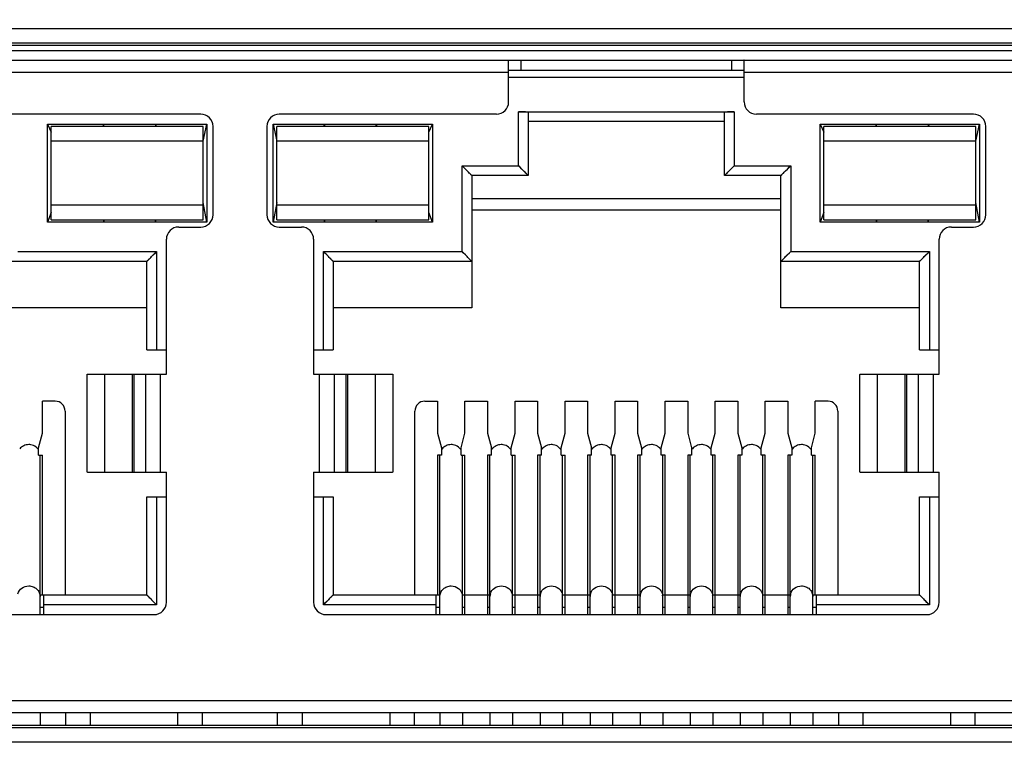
# Model space of a CAD drawing. Header units: millimetres. Extents: x 0 to 776, y 0 to 509.
# Tile 9 of 100: x 219 to 239, y 79 to 94. Entities that reach past the tile are written whole.
import ezdxf

# ---------------------------------------------------------------- set-up
doc = ezdxf.new("R2010")
doc.units = ezdxf.units.MM
for name, color, linetype in [('DM', 4, 'Continuous'), ('INTFCLR_10259_12', 179, 'Continuous'), ('INTFCLR_10259_1_19', 179, 'Continuous'), ('SLD-0', 179, 'Continuous')]:
    doc.layers.add(name, color=color, linetype=linetype)
doc.styles.add('SLDTEXTSTYLE0', font='ROMANS', dxfattribs={"width": 0.84})
doc.styles.add('SLDTEXTSTYLE1', font='ROMANS', dxfattribs={"width": 0.97})
doc.dimstyles.new('SLDDIMSTYLE3', dxfattribs={"dimtxt": 3, "dimasz": 3.302, "dimexe": 0, "dimexo": 0.0625, "dimgap": 0.75, "dimtad": 1, "dimrnd": 1e-09, "dimzin": 4, "dimdsep": 46, "dimtxsty": 'SLDTEXTSTYLE0', "dimblk1": 'NONE', "dimblk2": 'NONE', "dimsah": 1, "dimcen": 0, "dimadec": 0, "dimazin": 1, "dimtfac": 1, "dimtmove": 0, "dimatfit": 3, "dimldrblk": 'NONE', "dimfxl": 1, "dimfrac": 2, "dimtolj": 1, "dimtzin": 12, "dimarcsym": 0})

# ---------------------------------------------------------------- blocks, each defined once
blk = doc.blocks.new('_D_11')
at = {"layer": 'DM', "color": 7}
for p, q in [((304.146, 252.341), (304.146, 262.341)), ((299.146, 257.341), (309.146, 257.341)), ((313.707, 244.121), (308.102, 251.872)), ((330.337, 244.121), (313.707, 244.121))]:
    blk.add_line(p, q, dxfattribs=at)
blk.add_arc((304.146, 257.341), 4.25, 299.1309, 305.9889, dxfattribs=at)
blk.add_solid([(308.44, 252.116), (307.764, 251.627), (306.637, 253.897)], dxfattribs=at)
at = {"layer": 'DM', "color": 7, "char_height": 3, "attachment_point": 1, "style": 'SLDTEXTSTYLE1'}
for s, insert in [('2-', (313.514, 248.441)), ('%%c', (319.197, 248.441)), ('8.50', (323.314, 248.441))]:
    blk.add_mtext(s, dxfattribs=dict(at, insert=insert))
blk = doc.blocks.new('_None')
blk = doc.blocks.new('_D_21')
at = {"layer": 'DM', "color": 7}
for p, q in [((594.08, 192.373), (610.623, 192.373)), ((610.623, 192.373), (618.441, 188.565)), ((623.836, 180.938), (623.836, 190.938)), ((618.836, 185.938), (628.836, 185.938))]:
    blk.add_line(p, q, dxfattribs=at)
blk.add_solid([(618.259, 188.191), (618.624, 188.94), (620.689, 187.471)], dxfattribs=at)
at = {"layer": 'DM', "color": 7, "char_height": 3, "attachment_point": 1, "style": 'SLDTEXTSTYLE1'}
for s, insert in [('4-', (592.843, 196.693)), ('%%c', (598.526, 196.693)), ('7.00', (602.643, 196.693))]:
    blk.add_mtext(s, dxfattribs=dict(at, insert=insert))

msp = doc.modelspace()

# ---------------------------------------------------------------- linework, layer by layer
at = {"layer": 'INTFCLR_10259_12', "color": 7, "linetype": 'Continuous'}
for p, q in [((226.274, 80.298), (226.274, 80.04)), ((226.774, 80.04), (226.774, 80.298))]:
    msp.add_line(p, q, dxfattribs=at)
at = {"layer": 'INTFCLR_10259_1_19', "color": 7, "linetype": 'Continuous'}
for p, q in [((233.494, 93.248), (228.694, 93.248)), ((228.894, 91.448), (228.894, 92.548)), ((228.894, 92.548), (233.294, 92.548)), ((229.094, 92.533), (229.094, 91.248)), ((233.094, 91.248), (233.094, 92.533)), ((233.294, 92.548), (233.294, 91.448)), ((233.094, 92.348), (229.094, 92.348)), ((219.294, 90.298), (219.294, 92.298)), ((219.294, 92.298), (219.369, 92.131)), ((219.294, 92.298), (222.544, 92.298)), ((219.369, 90.348), (219.369, 92.248)), ((222.469, 92.248), (219.369, 92.248)), ((220.429, 92.248), (220.444, 92.298)), ((220.444, 92.248), (220.444, 92.298)), ((221.494, 92.298), (221.494, 92.248)), ((221.494, 92.298), (221.512, 92.248)), ((222.469, 91.951), (222.544, 92.298)), ((222.469, 90.348), (222.469, 92.248)), ((222.544, 92.298), (222.544, 90.298)), ((223.894, 90.298), (223.894, 92.298)), ((223.894, 92.298), (223.969, 91.951)), ((223.894, 92.298), (227.144, 92.298)), ((223.969, 90.348), (223.969, 92.248)), ((227.069, 92.248), (223.969, 92.248)), ((224.925, 92.248), (224.944, 92.298)), ((224.944, 92.298), (224.944, 92.248)), ((225.994, 92.248), (225.994, 92.298)), ((225.994, 92.298), (226.009, 92.248)), ((227.069, 92.131), (227.144, 92.298)), ((227.069, 90.348), (227.069, 92.248)), ((227.144, 92.298), (227.144, 90.298)), ((235.044, 92.298), (238.294, 92.298)), ((235.044, 90.298), (235.044, 92.298)), ((235.044, 92.298), (235.119, 92.131)), ((238.219, 92.248), (235.119, 92.248)), ((235.119, 90.348), (235.119, 92.248)), ((236.179, 92.248), (236.194, 92.298)), ((236.194, 92.248), (236.194, 92.298)), ((237.244, 92.298), (237.244, 92.248)), ((237.244, 92.298), (237.262, 92.248)), ((238.219, 91.951), (238.294, 92.298)), ((238.219, 90.348), (238.219, 92.248)), ((238.294, 92.298), (238.294, 90.298)), ((222.469, 91.948), (219.369, 91.948)), ((227.069, 91.948), (223.969, 91.948)), ((238.219, 91.948), (235.119, 91.948)), ((227.744, 89.698), (227.744, 91.448)), ((227.744, 91.448), (228.894, 91.448)), ((227.769, 91.423), (227.744, 91.448)), ((227.944, 91.248), (227.744, 91.448)), ((227.813, 91.379), (227.769, 91.423)), ((227.847, 91.344), (227.813, 91.379)), ((227.862, 91.329), (227.847, 91.344)), ((227.878, 91.314), (227.862, 91.329)), ((227.892, 91.299), (227.878, 91.314)), ((228.919, 91.422), (228.894, 91.448)), ((229.094, 91.248), (228.894, 91.448)), ((228.963, 91.378), (228.919, 91.422)), ((228.997, 91.344), (228.963, 91.378)), ((229.012, 91.329), (228.997, 91.344)), ((229.028, 91.314), (229.012, 91.329)), ((229.042, 91.299), (229.028, 91.314)), ((233.094, 91.248), (233.294, 91.448)), ((233.145, 91.299), (233.16, 91.314)), ((233.16, 91.314), (233.175, 91.329)), ((233.175, 91.329), (233.19, 91.344)), ((233.19, 91.344), (233.224, 91.379)), ((233.224, 91.379), (233.268, 91.423)), ((233.268, 91.423), (233.294, 91.448)), ((233.294, 91.448), (234.444, 91.448)), ((234.244, 91.248), (234.444, 91.448)), ((234.295, 91.299), (234.31, 91.314)), ((234.31, 91.314), (234.325, 91.329)), ((234.325, 91.329), (234.34, 91.344)), ((234.34, 91.344), (234.375, 91.378)), ((234.375, 91.378), (234.419, 91.422)), ((234.419, 91.422), (234.444, 91.448)), ((234.444, 91.448), (234.444, 89.698)), ((227.905, 91.286), (227.892, 91.299)), ((227.917, 91.274), (227.905, 91.286)), ((227.927, 91.264), (227.917, 91.274)), ((227.94, 91.252), (227.927, 91.264)), ((227.943, 91.249), (227.94, 91.252)), ((227.944, 91.248), (227.943, 91.249)), ((227.944, 91.248), (227.944, 88.548)), ((229.094, 91.248), (227.944, 91.248)), ((229.055, 91.286), (229.042, 91.299)), ((229.067, 91.275), (229.055, 91.286)), ((229.077, 91.265), (229.067, 91.275)), ((229.09, 91.251), (229.077, 91.265)), ((229.093, 91.248), (229.09, 91.251)), ((229.094, 91.248), (229.093, 91.248)), ((233.094, 91.249), (233.097, 91.252)), ((233.094, 91.248), (233.094, 91.249)), ((234.244, 91.248), (233.094, 91.248)), ((233.097, 91.252), (233.111, 91.264)), ((233.111, 91.264), (233.121, 91.274)), ((233.121, 91.274), (233.132, 91.286)), ((233.132, 91.286), (233.145, 91.299)), ((234.244, 88.548), (234.244, 91.248)), ((234.244, 91.248), (234.245, 91.248)), ((234.245, 91.248), (234.248, 91.251)), ((234.248, 91.251), (234.26, 91.265)), ((234.26, 91.265), (234.27, 91.275)), ((234.27, 91.275), (234.282, 91.286)), ((234.282, 91.286), (234.295, 91.299)), ((219.369, 90.648), (222.469, 90.648)), ((222.544, 90.298), (222.469, 90.701)), ((223.969, 90.701), (223.894, 90.298)), ((223.969, 90.648), (227.069, 90.648)), ((227.944, 90.548), (234.244, 90.548)), ((235.119, 90.648), (238.219, 90.648)), ((238.294, 90.298), (238.219, 90.701)), ((219.369, 90.492), (219.294, 90.298)), ((219.369, 90.348), (222.469, 90.348)), ((220.431, 90.348), (220.444, 90.298)), ((220.444, 90.348), (220.444, 90.298)), ((221.494, 90.298), (221.494, 90.348)), ((221.494, 90.298), (221.509, 90.348)), ((223.969, 90.348), (227.069, 90.348)), ((224.928, 90.348), (224.944, 90.298)), ((224.944, 90.348), (224.944, 90.298)), ((225.994, 90.298), (225.994, 90.348)), ((225.994, 90.298), (226.006, 90.348)), ((227.144, 90.298), (227.069, 90.492)), ((235.119, 90.492), (235.044, 90.298)), ((235.119, 90.348), (238.219, 90.348)), ((236.181, 90.348), (236.194, 90.298)), ((236.194, 90.348), (236.194, 90.298)), ((237.244, 90.298), (237.244, 90.348)), ((237.244, 90.298), (237.259, 90.348)), ((222.544, 90.298), (219.294, 90.298)), ((227.144, 90.298), (223.894, 90.298)), ((238.294, 90.298), (235.044, 90.298)), ((218.694, 89.698), (221.519, 89.698)), ((221.319, 89.498), (221.519, 89.698)), ((221.323, 89.501), (221.335, 89.515)), ((221.335, 89.515), (221.345, 89.525)), ((221.345, 89.525), (221.357, 89.536)), ((221.357, 89.536), (221.37, 89.549)), ((221.37, 89.549), (221.385, 89.564)), ((221.385, 89.564), (221.4, 89.579)), ((221.4, 89.579), (221.415, 89.594)), ((221.415, 89.594), (221.431, 89.61)), ((221.431, 89.61), (221.45, 89.628)), ((221.45, 89.628), (221.494, 89.672)), ((221.494, 89.672), (221.519, 89.698)), ((221.519, 89.698), (221.519, 87.698)), ((224.919, 87.698), (224.919, 89.698)), ((224.944, 89.673), (224.919, 89.698)), ((225.119, 89.498), (224.919, 89.698)), ((224.919, 89.698), (227.744, 89.698)), ((224.988, 89.629), (224.944, 89.673)), ((225.022, 89.594), (224.988, 89.629)), ((225.037, 89.579), (225.022, 89.594)), ((225.053, 89.564), (225.037, 89.579)), ((225.067, 89.549), (225.053, 89.564)), ((225.08, 89.536), (225.067, 89.549)), ((225.092, 89.524), (225.08, 89.536)), ((225.102, 89.514), (225.092, 89.524)), ((225.115, 89.502), (225.102, 89.514)), ((227.769, 89.672), (227.744, 89.698)), ((227.944, 89.498), (227.744, 89.698)), ((227.813, 89.628), (227.769, 89.672)), ((227.847, 89.594), (227.813, 89.628)), ((227.862, 89.579), (227.847, 89.594)), ((227.878, 89.564), (227.862, 89.579)), ((227.892, 89.549), (227.878, 89.564)), ((227.905, 89.536), (227.892, 89.549)), ((227.917, 89.525), (227.905, 89.536)), ((227.927, 89.515), (227.917, 89.525)), ((227.94, 89.501), (227.927, 89.515)), ((234.244, 89.498), (234.444, 89.698)), ((234.247, 89.502), (234.261, 89.514)), ((234.261, 89.514), (234.271, 89.524)), ((234.271, 89.524), (234.282, 89.536)), ((234.282, 89.536), (234.295, 89.549)), ((234.295, 89.549), (234.31, 89.564)), ((234.31, 89.564), (234.325, 89.579)), ((234.325, 89.579), (234.34, 89.594)), ((234.34, 89.594), (234.374, 89.629)), ((234.374, 89.629), (234.418, 89.673)), ((234.418, 89.673), (234.444, 89.698)), ((234.444, 89.698), (237.269, 89.698)), ((237.069, 89.498), (237.269, 89.698)), ((237.073, 89.501), (237.085, 89.515)), ((237.085, 89.515), (237.095, 89.525)), ((237.095, 89.525), (237.107, 89.536)), ((237.107, 89.536), (237.12, 89.549)), ((237.12, 89.549), (237.135, 89.564)), ((237.135, 89.564), (237.15, 89.579)), ((237.15, 89.579), (237.165, 89.594)), ((237.165, 89.594), (237.2, 89.628)), ((237.2, 89.628), (237.244, 89.672)), ((237.244, 89.672), (237.269, 89.698)), ((237.269, 89.698), (237.269, 87.698)), ((221.319, 89.498), (218.494, 89.498)), ((221.319, 87.698), (221.319, 89.498)), ((221.319, 89.498), (221.32, 89.498)), ((221.32, 89.498), (221.323, 89.501)), ((225.118, 89.499), (225.115, 89.502)), ((225.119, 89.498), (225.118, 89.499)), ((225.119, 89.498), (225.119, 87.698)), ((227.944, 89.498), (225.119, 89.498)), ((227.943, 89.498), (227.94, 89.501)), ((227.944, 89.498), (227.943, 89.498)), ((234.244, 89.499), (234.247, 89.502)), ((234.244, 89.498), (234.244, 89.499)), ((237.069, 89.498), (234.244, 89.498)), ((237.069, 87.698), (237.069, 89.498)), ((237.069, 89.498), (237.07, 89.498)), ((237.07, 89.498), (237.073, 89.501)), ((221.319, 88.548), (218.494, 88.548)), ((227.944, 88.548), (225.119, 88.548)), ((237.069, 88.548), (234.244, 88.548)), ((221.319, 87.698), (221.719, 87.698)), ((224.719, 87.698), (225.119, 87.698)), ((237.069, 87.698), (237.469, 87.698)), ((219.194, 85.998), (219.194, 86.648)), ((219.454, 86.648), (219.194, 86.648)), ((226.984, 86.648), (227.244, 86.648)), ((227.244, 86.648), (227.244, 85.998)), ((227.804, 86.648), (228.264, 86.648)), ((227.804, 85.998), (227.804, 86.648)), ((228.264, 86.648), (228.264, 85.998)), ((228.824, 86.648), (229.284, 86.648)), ((228.824, 85.998), (228.824, 86.648)), ((229.284, 86.648), (229.284, 85.998)), ((229.844, 86.648), (230.304, 86.648)), ((229.844, 85.998), (229.844, 86.648)), ((230.304, 86.648), (230.304, 85.998)), ((230.864, 86.648), (231.324, 86.648)), ((230.864, 85.998), (230.864, 86.648)), ((231.324, 86.648), (231.324, 85.998)), ((231.884, 86.648), (232.344, 86.648)), ((231.884, 85.998), (231.884, 86.648)), ((232.344, 86.648), (232.344, 85.998)), ((232.904, 86.648), (233.364, 86.648)), ((232.904, 85.998), (232.904, 86.648)), ((233.364, 86.648), (233.364, 85.998)), ((233.924, 86.648), (234.384, 86.648)), ((233.924, 85.998), (233.924, 86.648)), ((234.384, 86.648), (234.384, 85.998)), ((235.204, 86.648), (234.944, 86.648)), ((234.944, 85.998), (234.944, 86.648)), ((219.654, 86.448), (219.654, 82.698)), ((226.784, 82.698), (226.784, 86.448)), ((235.404, 86.448), (235.404, 82.698)), ((219.114, 85.698), (219.194, 85.998)), ((227.244, 85.998), (227.324, 85.698)), ((227.724, 85.698), (227.804, 85.998)), ((228.264, 85.998), (228.344, 85.698)), ((228.744, 85.698), (228.824, 85.998)), ((229.284, 85.998), (229.364, 85.698)), ((229.764, 85.698), (229.844, 85.998)), ((230.304, 85.998), (230.384, 85.698)), ((230.784, 85.698), (230.864, 85.998)), ((231.324, 85.998), (231.404, 85.698)), ((231.804, 85.698), (231.884, 85.998)), ((232.344, 85.998), (232.424, 85.698)), ((232.824, 85.698), (232.904, 85.998)), ((233.364, 85.998), (233.444, 85.698)), ((233.844, 85.698), (233.924, 85.998)), ((234.384, 85.998), (234.464, 85.698)), ((234.864, 85.698), (234.944, 85.998)), ((219.114, 85.548), (219.114, 85.698)), ((227.324, 85.698), (227.324, 85.548)), ((227.724, 85.548), (227.724, 85.698)), ((228.344, 85.548), (228.344, 85.698)), ((228.744, 85.548), (228.744, 85.698)), ((229.364, 85.548), (229.364, 85.698)), ((229.764, 85.548), (229.764, 85.698)), ((230.384, 85.548), (230.384, 85.698)), ((230.784, 85.548), (230.784, 85.698)), ((231.404, 85.698), (231.404, 85.548)), ((231.804, 85.548), (231.804, 85.698)), ((232.424, 85.698), (232.424, 85.548)), ((232.824, 85.548), (232.824, 85.698)), ((233.444, 85.698), (233.444, 85.548)), ((233.844, 85.548), (233.844, 85.698)), ((234.464, 85.698), (234.464, 85.548)), ((234.864, 85.548), (234.864, 85.698)), ((219.114, 85.548), (219.194, 85.548)), ((219.144, 82.298), (219.144, 85.548)), ((219.194, 82.698), (219.194, 85.548)), ((227.324, 85.548), (227.244, 85.548)), ((227.244, 85.548), (227.244, 82.698)), ((227.294, 82.298), (227.294, 85.548)), ((227.724, 85.548), (227.804, 85.548)), ((227.754, 82.298), (227.754, 85.548)), ((227.804, 82.298), (227.804, 85.548)), ((228.344, 85.548), (228.264, 85.548)), ((228.264, 85.548), (228.264, 82.298)), ((228.314, 82.298), (228.314, 85.548)), ((228.744, 85.548), (228.824, 85.548)), ((228.774, 82.298), (228.774, 85.548)), ((228.824, 82.298), (228.824, 85.548)), ((229.364, 85.548), (229.284, 85.548)), ((229.284, 85.548), (229.284, 82.298)), ((229.334, 82.298), (229.334, 85.548)), ((229.764, 85.548), (229.844, 85.548)), ((229.794, 82.298), (229.794, 85.548)), ((229.844, 82.298), (229.844, 85.548)), ((230.384, 85.548), (230.304, 85.548)), ((230.304, 85.548), (230.304, 82.298)), ((230.354, 82.298), (230.354, 85.548)), ((230.864, 85.548), (230.784, 85.548)), ((230.814, 82.298), (230.814, 85.548)), ((230.864, 82.298), (230.864, 85.548)), ((231.404, 85.548), (231.324, 85.548)), ((231.324, 85.548), (231.324, 82.298)), ((231.374, 82.298), (231.374, 85.548)), ((231.884, 85.548), (231.804, 85.548)), ((231.834, 82.298), (231.834, 85.548)), ((231.884, 82.298), (231.884, 85.548)), ((232.424, 85.548), (232.344, 85.548)), ((232.344, 85.548), (232.344, 82.298)), ((232.394, 82.298), (232.394, 85.548)), ((232.904, 85.548), (232.824, 85.548)), ((232.854, 82.298), (232.854, 85.548)), ((232.904, 82.298), (232.904, 85.548)), ((233.444, 85.548), (233.364, 85.548)), ((233.364, 85.548), (233.364, 82.298)), ((233.414, 82.298), (233.414, 85.548)), ((233.924, 85.548), (233.844, 85.548)), ((233.874, 82.298), (233.874, 85.548)), ((233.924, 82.298), (233.924, 85.548)), ((234.464, 85.548), (234.384, 85.548)), ((234.384, 85.548), (234.384, 82.298)), ((234.434, 82.298), (234.434, 85.548)), ((234.864, 85.548), (234.944, 85.548)), ((234.894, 82.298), (234.894, 85.548)), ((234.944, 82.698), (234.944, 85.548)), ((221.319, 82.698), (221.319, 84.698)), ((221.319, 84.698), (221.719, 84.698)), ((221.519, 84.698), (221.519, 82.498)), ((224.719, 84.698), (225.119, 84.698)), ((224.919, 82.498), (224.919, 84.698)), ((225.119, 84.698), (225.119, 82.698)), ((237.069, 84.698), (237.469, 84.698)), ((237.069, 82.698), (237.069, 84.698)), ((237.269, 84.698), (237.269, 82.498)), ((219.144, 82.698), (221.319, 82.698)), ((219.219, 82.298), (219.219, 82.698)), ((221.319, 82.698), (221.519, 82.498)), ((221.319, 82.698), (221.319, 82.697)), ((221.319, 82.697), (221.322, 82.694)), ((221.322, 82.694), (221.336, 82.681)), ((221.336, 82.681), (221.346, 82.671)), ((225.119, 82.698), (224.919, 82.498)), ((225.102, 82.681), (225.092, 82.671)), ((225.115, 82.694), (225.102, 82.681)), ((225.118, 82.697), (225.115, 82.694)), ((225.119, 82.698), (225.118, 82.697)), ((225.119, 82.698), (227.294, 82.698)), ((227.219, 82.298), (227.219, 82.698)), ((227.754, 82.698), (228.314, 82.698)), ((228.774, 82.698), (229.334, 82.698)), ((229.794, 82.698), (230.354, 82.698)), ((230.814, 82.698), (231.374, 82.698)), ((231.834, 82.698), (232.394, 82.698)), ((232.854, 82.698), (233.414, 82.698)), ((233.874, 82.698), (234.434, 82.698)), ((234.894, 82.698), (237.069, 82.698)), ((234.969, 82.298), (234.969, 82.698)), ((237.069, 82.698), (237.269, 82.498)), ((237.069, 82.698), (237.069, 82.697)), ((237.069, 82.697), (237.072, 82.694)), ((237.072, 82.694), (237.086, 82.681)), ((237.086, 82.681), (237.096, 82.671)), ((221.519, 82.498), (219.219, 82.498)), ((221.346, 82.671), (221.357, 82.659)), ((221.357, 82.659), (221.37, 82.646)), ((221.37, 82.646), (221.385, 82.632)), ((221.385, 82.632), (221.4, 82.616)), ((221.4, 82.616), (221.415, 82.601)), ((221.415, 82.601), (221.449, 82.567)), ((221.449, 82.567), (221.493, 82.523)), ((221.493, 82.523), (221.519, 82.498)), ((224.944, 82.523), (224.919, 82.498)), ((227.219, 82.498), (224.919, 82.498)), ((224.988, 82.567), (224.944, 82.523)), ((225.006, 82.585), (224.988, 82.567)), ((225.022, 82.601), (225.006, 82.585)), ((225.037, 82.616), (225.022, 82.601)), ((225.053, 82.632), (225.037, 82.616)), ((225.067, 82.646), (225.053, 82.632)), ((225.08, 82.659), (225.067, 82.646)), ((225.092, 82.671), (225.08, 82.659)), ((237.269, 82.498), (234.969, 82.498)), ((237.096, 82.671), (237.107, 82.659)), ((237.107, 82.659), (237.12, 82.646)), ((237.12, 82.646), (237.135, 82.632)), ((237.135, 82.632), (237.15, 82.616)), ((237.15, 82.616), (237.165, 82.601)), ((237.165, 82.601), (237.181, 82.585)), ((237.181, 82.585), (237.199, 82.567)), ((237.199, 82.567), (237.243, 82.523)), ((237.243, 82.523), (237.269, 82.498)), ((219.144, 82.447), (219.219, 82.447)), ((227.219, 82.447), (227.294, 82.447)), ((227.754, 82.447), (227.804, 82.447)), ((228.264, 82.447), (228.314, 82.447)), ((228.774, 82.447), (228.824, 82.447)), ((229.284, 82.447), (229.334, 82.447)), ((229.794, 82.447), (229.844, 82.447)), ((230.304, 82.447), (230.354, 82.447)), ((230.814, 82.447), (230.864, 82.447)), ((231.324, 82.447), (231.374, 82.447)), ((231.834, 82.447), (231.884, 82.447)), ((232.344, 82.447), (232.394, 82.447)), ((232.854, 82.447), (232.904, 82.447)), ((233.364, 82.447), (233.414, 82.447)), ((233.874, 82.447), (233.924, 82.447)), ((234.384, 82.447), (234.434, 82.447)), ((234.894, 82.447), (234.969, 82.447)), ((219.144, 80.298), (219.144, 80.04)), ((227.294, 80.298), (227.294, 80.04)), ((227.754, 80.298), (227.754, 80.04)), ((228.314, 80.298), (228.314, 80.04)), ((228.774, 80.298), (228.774, 80.04)), ((229.334, 80.298), (229.334, 80.04)), ((229.794, 80.298), (229.794, 80.04)), ((230.354, 80.298), (230.354, 80.04)), ((230.814, 80.298), (230.814, 80.04)), ((231.374, 80.298), (231.374, 80.04)), ((231.834, 80.298), (231.834, 80.04)), ((232.394, 80.298), (232.394, 80.04)), ((232.854, 80.298), (232.854, 80.04)), ((233.414, 80.298), (233.414, 80.04)), ((233.874, 80.298), (233.874, 80.04)), ((234.434, 80.298), (234.434, 80.04)), ((234.894, 80.298), (234.894, 80.04))]:
    msp.add_line(p, q, dxfattribs=at)
for centre, radius, start, end in [((219.454, 86.448), 0.2, 0, 90), ((226.984, 86.448), 0.2, 90, 180), ((235.204, 86.448), 0.2, 0, 90), ((227.506, 85.543), 0.214, 141.6755, 148.7656), ((228.526, 85.543), 0.214, 141.6755, 148.7656), ((229.546, 85.543), 0.214, 141.6755, 148.7656), ((230.566, 85.543), 0.214, 141.6755, 148.7656), ((231.586, 85.543), 0.214, 141.6755, 148.7656), ((232.606, 85.543), 0.214, 141.6755, 148.7656), ((233.626, 85.543), 0.214, 141.6755, 148.7656), ((234.646, 85.543), 0.214, 141.6755, 148.7656), ((227.552, 82.666), 0.202, 0.0178, 7.8494), ((228.518, 82.666), 0.204, 164.0735, 179.9213), ((228.572, 82.666), 0.202, 0.0178, 7.8494), ((229.538, 82.666), 0.204, 164.0735, 179.9213), ((229.592, 82.666), 0.202, 0.0178, 7.8494), ((230.558, 82.666), 0.204, 164.0735, 179.9213), ((230.612, 82.666), 0.202, 0.0178, 7.8494), ((231.578, 82.666), 0.204, 164.0735, 179.9213), ((231.632, 82.666), 0.202, 0.0178, 7.8494), ((232.598, 82.666), 0.204, 164.0735, 179.9213), ((232.652, 82.666), 0.202, 0.0178, 7.8494), ((233.618, 82.666), 0.204, 164.0735, 179.9213), ((233.672, 82.666), 0.202, 0.0178, 7.8494), ((234.638, 82.666), 0.204, 164.0735, 179.9213)]:
    msp.add_arc(centre, radius, start, end, dxfattribs=at)
for centre, start_param, end_param in [((228.894, 92.533), 0, 1.570796), ((233.294, 92.533), 1.570796, 3.141593)]:
    msp.add_ellipse(centre, major_axis=(0.2, 0), ratio=0.075472, start_param=start_param, end_param=end_param, dxfattribs=at)
for points, knots in [([(218.914, 85.763), (218.878, 85.763), (218.807, 85.748), (218.75, 85.703), (218.729, 85.676)], [0, 0, 0, 0, 0.505511, 1, 1, 1, 1]), ([(219.062, 85.712), (219.031, 85.737), (218.98, 85.759), (218.927, 85.763), (218.914, 85.763)], [0, 0, 0, 0, 0.746448, 1, 1, 1, 1]), ([(227.524, 85.763), (227.488, 85.763), (227.417, 85.748), (227.36, 85.703), (227.339, 85.676)], [0, 0, 0, 0, 0.505511, 1, 1, 1, 1]), ([(227.672, 85.712), (227.641, 85.737), (227.59, 85.759), (227.537, 85.763), (227.524, 85.763)], [0, 0, 0, 0, 0.746448, 1, 1, 1, 1]), ([(228.544, 85.763), (228.508, 85.763), (228.437, 85.748), (228.38, 85.703), (228.359, 85.676)], [0, 0, 0, 0, 0.505511, 1, 1, 1, 1]), ([(228.692, 85.712), (228.661, 85.737), (228.61, 85.759), (228.557, 85.763), (228.544, 85.763)], [0, 0, 0, 0, 0.746448, 1, 1, 1, 1]), ([(229.564, 85.763), (229.528, 85.763), (229.457, 85.748), (229.4, 85.703), (229.379, 85.676)], [0, 0, 0, 0, 0.505511, 1, 1, 1, 1]), ([(229.712, 85.712), (229.681, 85.737), (229.63, 85.759), (229.577, 85.763), (229.564, 85.763)], [0, 0, 0, 0, 0.746448, 1, 1, 1, 1]), ([(230.584, 85.763), (230.548, 85.763), (230.477, 85.748), (230.42, 85.703), (230.399, 85.676)], [0, 0, 0, 0, 0.505511, 1, 1, 1, 1]), ([(230.732, 85.712), (230.701, 85.737), (230.65, 85.759), (230.597, 85.763), (230.584, 85.763)], [0, 0, 0, 0, 0.746448, 1, 1, 1, 1]), ([(231.604, 85.763), (231.568, 85.763), (231.497, 85.748), (231.44, 85.703), (231.419, 85.676)], [0, 0, 0, 0, 0.505511, 1, 1, 1, 1]), ([(231.752, 85.712), (231.721, 85.737), (231.67, 85.759), (231.617, 85.763), (231.604, 85.763)], [0, 0, 0, 0, 0.746448, 1, 1, 1, 1]), ([(232.624, 85.763), (232.588, 85.763), (232.517, 85.748), (232.46, 85.703), (232.439, 85.676)], [0, 0, 0, 0, 0.505511, 1, 1, 1, 1]), ([(232.772, 85.712), (232.741, 85.737), (232.69, 85.759), (232.637, 85.763), (232.624, 85.763)], [0, 0, 0, 0, 0.746448, 1, 1, 1, 1]), ([(233.644, 85.763), (233.608, 85.763), (233.537, 85.748), (233.48, 85.703), (233.459, 85.676)], [0, 0, 0, 0, 0.505511, 1, 1, 1, 1]), ([(233.792, 85.712), (233.761, 85.737), (233.71, 85.759), (233.657, 85.763), (233.644, 85.763)], [0, 0, 0, 0, 0.746448, 1, 1, 1, 1]), ([(234.664, 85.763), (234.628, 85.763), (234.557, 85.748), (234.5, 85.703), (234.479, 85.676)], [0, 0, 0, 0, 0.505511, 1, 1, 1, 1]), ([(234.812, 85.712), (234.781, 85.737), (234.73, 85.759), (234.677, 85.763), (234.664, 85.763)], [0, 0, 0, 0, 0.746448, 1, 1, 1, 1]), ([(218.691, 82.722), (218.704, 82.768), (218.766, 82.852), (218.865, 82.882), (218.914, 82.882)], [0, 0, 0, 0, 0.490615, 1, 1, 1, 1]), ([(218.914, 82.882), (218.943, 82.882), (219.003, 82.871), (219.08, 82.824), (219.131, 82.752), (219.144, 82.695), (219.144, 82.666)], [0, 0, 0, 0, 0.257381, 0.510503, 0.757473, 1, 1, 1, 1]), ([(227.294, 82.666), (227.294, 82.695), (227.306, 82.752), (227.358, 82.824), (227.434, 82.871), (227.494, 82.882), (227.524, 82.882)], [0, 0, 0, 0, 0.242527, 0.489497, 0.742619, 1, 1, 1, 1]), ([(227.524, 82.882), (227.577, 82.882), (227.661, 82.853), (227.731, 82.771), (227.748, 82.72), (227.752, 82.694)], [0, 0, 0, 0, 0.50612, 0.755452, 1, 1, 1, 1]), ([(228.321, 82.722), (228.334, 82.768), (228.396, 82.852), (228.495, 82.882), (228.544, 82.882)], [0, 0, 0, 0, 0.490615, 1, 1, 1, 1]), ([(228.544, 82.882), (228.597, 82.882), (228.681, 82.853), (228.751, 82.771), (228.768, 82.72), (228.772, 82.694)], [0, 0, 0, 0, 0.50612, 0.755452, 1, 1, 1, 1]), ([(229.341, 82.722), (229.354, 82.768), (229.416, 82.852), (229.515, 82.882), (229.564, 82.882)], [0, 0, 0, 0, 0.490615, 1, 1, 1, 1]), ([(229.564, 82.882), (229.617, 82.882), (229.701, 82.853), (229.771, 82.771), (229.788, 82.72), (229.792, 82.694)], [0, 0, 0, 0, 0.50612, 0.755452, 1, 1, 1, 1]), ([(230.361, 82.722), (230.374, 82.768), (230.436, 82.852), (230.535, 82.882), (230.584, 82.882)], [0, 0, 0, 0, 0.490615, 1, 1, 1, 1]), ([(230.584, 82.882), (230.637, 82.882), (230.721, 82.853), (230.791, 82.771), (230.808, 82.72), (230.812, 82.694)], [0, 0, 0, 0, 0.50612, 0.755452, 1, 1, 1, 1]), ([(231.381, 82.722), (231.394, 82.768), (231.456, 82.852), (231.555, 82.882), (231.604, 82.882)], [0, 0, 0, 0, 0.490615, 1, 1, 1, 1]), ([(231.604, 82.882), (231.657, 82.882), (231.741, 82.853), (231.811, 82.771), (231.828, 82.72), (231.832, 82.694)], [0, 0, 0, 0, 0.50612, 0.755452, 1, 1, 1, 1]), ([(232.401, 82.722), (232.414, 82.768), (232.476, 82.852), (232.575, 82.882), (232.624, 82.882)], [0, 0, 0, 0, 0.490615, 1, 1, 1, 1]), ([(232.624, 82.882), (232.677, 82.882), (232.761, 82.853), (232.831, 82.771), (232.848, 82.72), (232.852, 82.694)], [0, 0, 0, 0, 0.50612, 0.755452, 1, 1, 1, 1]), ([(233.421, 82.722), (233.434, 82.768), (233.496, 82.852), (233.595, 82.882), (233.644, 82.882)], [0, 0, 0, 0, 0.490615, 1, 1, 1, 1]), ([(233.644, 82.882), (233.697, 82.882), (233.781, 82.853), (233.851, 82.771), (233.868, 82.72), (233.872, 82.694)], [0, 0, 0, 0, 0.50612, 0.755452, 1, 1, 1, 1]), ([(234.441, 82.722), (234.454, 82.768), (234.516, 82.852), (234.615, 82.882), (234.664, 82.882)], [0, 0, 0, 0, 0.490615, 1, 1, 1, 1]), ([(234.664, 82.882), (234.693, 82.882), (234.753, 82.871), (234.83, 82.824), (234.881, 82.752), (234.894, 82.695), (234.894, 82.666)], [0, 0, 0, 0, 0.257381, 0.510503, 0.757473, 1, 1, 1, 1])]:
    msp.add_open_spline(points, degree=3, knots=knots, dxfattribs=at)
for points in [[(219.114, 85.654), (219.1, 85.676), (219.082, 85.696), (219.062, 85.712)], [(227.724, 85.654), (227.71, 85.676), (227.692, 85.696), (227.672, 85.712)], [(228.744, 85.654), (228.73, 85.676), (228.712, 85.696), (228.692, 85.712)], [(229.764, 85.654), (229.75, 85.676), (229.732, 85.696), (229.712, 85.712)], [(230.784, 85.654), (230.77, 85.676), (230.752, 85.696), (230.732, 85.712)], [(231.804, 85.654), (231.79, 85.676), (231.772, 85.696), (231.752, 85.712)], [(232.824, 85.654), (232.81, 85.676), (232.792, 85.696), (232.772, 85.712)], [(233.844, 85.654), (233.83, 85.676), (233.812, 85.696), (233.792, 85.712)], [(234.864, 85.654), (234.85, 85.676), (234.832, 85.696), (234.812, 85.712)]]:
    msp.add_open_spline(points, degree=3, dxfattribs=at)
at = {"layer": 'SLD-0', "color": 7, "linetype": 'Continuous'}
for p, q in [((191.593, 94.247), (254.844, 94.247)), ((254.844, 93.948), (191.593, 93.948)), ((255.157, 93.789), (191.28, 93.789)), ((191.635, 93.906), (254.802, 93.906)), ((191.594, 93.598), (254.794, 93.598)), ((228.694, 92.748), (228.694, 93.591)), ((228.944, 93.598), (228.944, 93.398)), ((233.244, 93.398), (233.244, 93.598)), ((233.494, 92.748), (233.494, 93.591)), ((228.694, 93.348), (217.744, 93.348)), ((228.696, 93.398), (233.491, 93.398)), ((244.444, 93.348), (233.494, 93.348)), ((222.419, 92.498), (217.994, 92.498)), ((228.444, 92.498), (224.019, 92.498)), ((238.169, 92.498), (233.744, 92.498)), ((222.669, 90.448), (222.669, 92.248)), ((223.769, 92.248), (223.769, 90.448)), ((238.419, 90.448), (238.419, 92.248)), ((234.244, 90.776), (227.944, 90.776)), ((221.969, 90.198), (222.419, 90.198)), ((224.019, 90.198), (224.469, 90.198)), ((237.719, 90.198), (238.169, 90.198)), ((221.719, 87.198), (221.719, 89.948)), ((224.719, 89.948), (224.719, 87.198)), ((237.469, 87.198), (237.469, 89.948)), ((220.102, 85.208), (220.102, 87.187)), ((220.108, 87.198), (221.719, 87.198)), ((220.454, 87.198), (220.454, 85.198)), ((221.029, 85.198), (221.029, 87.198)), ((221.056, 87.198), (221.056, 85.198)), ((221.3, 85.198), (221.3, 87.198)), ((221.595, 87.198), (221.595, 85.198)), ((224.719, 87.198), (226.33, 87.198)), ((224.842, 85.198), (224.842, 87.198)), ((225.137, 87.198), (225.137, 85.198)), ((225.381, 85.198), (225.381, 87.198)), ((225.409, 87.198), (225.409, 85.198)), ((225.983, 85.198), (225.983, 87.198)), ((226.335, 87.187), (226.335, 85.208)), ((235.852, 85.208), (235.852, 87.187)), ((235.858, 87.198), (237.469, 87.198)), ((236.204, 87.198), (236.204, 85.198)), ((236.779, 85.198), (236.779, 87.198)), ((236.806, 87.198), (236.806, 85.198)), ((237.05, 85.198), (237.05, 87.198)), ((237.345, 87.198), (237.345, 85.198)), ((220.108, 85.198), (221.719, 85.198)), ((221.719, 82.548), (221.719, 85.198)), ((224.719, 85.198), (224.719, 82.548)), ((224.719, 85.198), (226.33, 85.198)), ((235.858, 85.198), (237.469, 85.198)), ((237.469, 82.548), (237.469, 85.198)), ((209.219, 82.298), (221.469, 82.298)), ((224.969, 82.298), (237.219, 82.298)), ((192.769, 80.548), (253.669, 80.548)), ((253.669, 80.298), (192.769, 80.298)), ((219.664, 80.298), (219.664, 80.04)), ((220.164, 80.298), (220.164, 80.04)), ((221.954, 80.04), (221.954, 80.298)), ((222.454, 80.04), (222.454, 80.298)), ((223.984, 80.04), (223.984, 80.298)), ((224.484, 80.298), (224.484, 80.04)), ((235.414, 80.298), (235.414, 80.04)), ((235.914, 80.298), (235.914, 80.04)), ((237.704, 80.04), (237.704, 80.298)), ((238.204, 80.04), (238.204, 80.298)), ((191.593, 79.998), (254.844, 79.998)), ((254.802, 80.04), (191.635, 80.04)), ((254.844, 79.698), (191.593, 79.698))]:
    msp.add_line(p, q, dxfattribs=at)
for centre, start, end in [((228.444, 92.748), 270, 0), ((233.744, 92.748), 180, 270), ((222.419, 92.248), 0, 90), ((224.019, 92.248), 90, 180), ((238.169, 92.248), 0, 90), ((222.419, 90.448), 270, 0), ((224.019, 90.448), 180, 270), ((238.169, 90.448), 270, 0), ((221.969, 89.948), 90, 180), ((224.469, 89.948), 0, 90), ((237.719, 89.948), 90, 180), ((221.469, 82.548), 270, 0), ((224.969, 82.548), 180, 270), ((237.219, 82.548), 270, 0)]:
    msp.add_arc(centre, 0.25, start, end, dxfattribs=at)
for points, knots in [([(228.696, 93.598), (228.696, 93.598), (228.693, 93.596), (228.694, 93.593), (228.694, 93.591)], [0, 0, 0, 0, 0.140225, 1, 1, 1, 1]), ([(233.494, 93.591), (233.494, 93.592), (233.493, 93.594), (233.493, 93.598), (233.491, 93.598)], [0, 0, 0, 0, 0.402861, 1, 1, 1, 1]), ([(220.102, 87.187), (220.102, 87.19), (220.104, 87.194), (220.107, 87.197), (220.108, 87.198)], [0, 0, 0, 0, 0.705831, 1, 1, 1, 1]), ([(226.33, 87.198), (226.33, 87.197), (226.333, 87.194), (226.335, 87.19), (226.335, 87.187)], [0, 0, 0, 0, 0.294169, 1, 1, 1, 1]), ([(235.852, 87.187), (235.852, 87.19), (235.854, 87.194), (235.857, 87.197), (235.858, 87.198)], [0, 0, 0, 0, 0.705831, 1, 1, 1, 1]), ([(220.108, 85.198), (220.107, 85.198), (220.104, 85.201), (220.102, 85.205), (220.102, 85.208)], [0, 0, 0, 0, 0.294169, 1, 1, 1, 1]), ([(226.335, 85.208), (226.335, 85.205), (226.333, 85.201), (226.33, 85.198), (226.33, 85.198)], [0, 0, 0, 0, 0.705831, 1, 1, 1, 1]), ([(235.858, 85.198), (235.857, 85.198), (235.854, 85.201), (235.852, 85.205), (235.852, 85.208)], [0, 0, 0, 0, 0.294169, 1, 1, 1, 1])]:
    msp.add_open_spline(points, degree=3, knots=knots, dxfattribs=at)

# ---------------------------------------------------------------- dimensions: what is measured, and where the dimension line sits
at = {"layer": 'DM', "color": 7}
for p1, text, picture, middle in [((6.489, 5.49), '2-<>', '_D_11', (313.707, 244.121)), ((6.708, 1.999), '4-<>', '_D_21', (610.623, 192.373))]:
    dim = msp.add_diameter_dim_2p(p1=p1, p2=(0, 0), text=text, dimstyle='SLDDIMSTYLE3', dxfattribs=at)
    dim.commit()
    dim.dimension.update_dxf_attribs({"geometry": picture, "text_midpoint": middle, "dimtype": 163})

doc.saveas('drawing.dxf')
